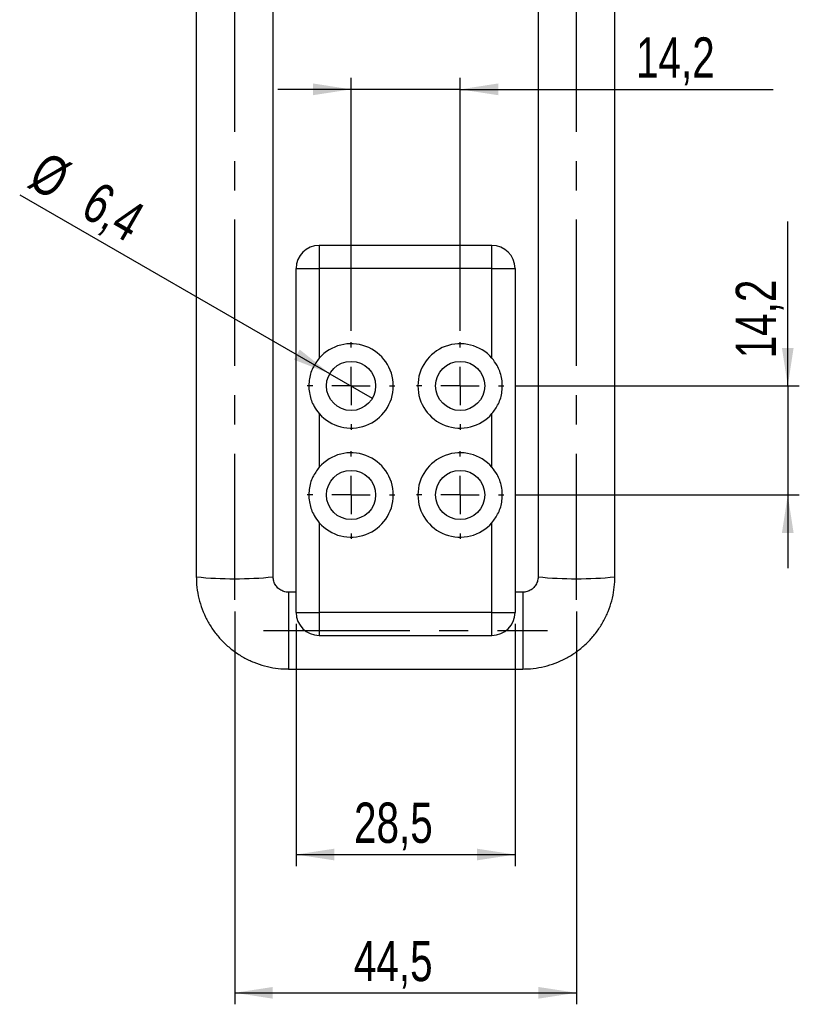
# Model space of a CAD drawing. Extents: x 64 to 609, y 23 to 424.
# Tile 5 of 8: x 307 to 408, y 174 to 302. Entities that reach past the tile are written whole.
import ezdxf

# ---------------------------------------------------------------- set-up
doc = ezdxf.new("R2010")
doc.units = 0
doc.header["$LTSCALE"] = 1.5
doc.linetypes.add('CENTERX2', pattern=[20.32, 12.7, -2.54, 2.54, -2.54])
doc.layers.get('0').update_dxf_attribs({"linetype": 'CONTINUOUS'})
doc.styles.add('SLDTEXTSTYLE0', font='TXT', dxfattribs={"width": 0.75})
doc.dimstyles.new('SLDDIMSTYLE0', dxfattribs={"dimtxt": 5.25, "dimasz": 4.953, "dimexe": 0, "dimexo": 0.0625, "dimgap": 1.3125, "dimtad": 1, "dimdec": 3, "dimrnd": 1e-09, "dimzin": 12, "dimtxsty": 'SLDTEXTSTYLE0', "dimsah": 1, "dimcen": 0.09, "dimazin": 3, "dimtfac": 1, "dimtdec": 3, "dimtofl": 0, "dimtmove": 0, "dimatfit": 3, "dimtolj": 1, "dimtzin": 12})
doc.dimstyles.new('SLDDIMSTYLE1', dxfattribs={"dimtxt": 5.25, "dimasz": 4.953, "dimexe": 0, "dimexo": 0.0625, "dimgap": 1.3125, "dimtad": 1, "dimdec": 3, "dimrnd": 1e-09, "dimzin": 12, "dimtxsty": 'SLDTEXTSTYLE0', "dimsah": 1, "dimcen": 0.09, "dimazin": 3, "dimtfac": 1, "dimtdec": 3, "dimtmove": 0, "dimatfit": 3, "dimtolj": 1, "dimtzin": 12})
doc.dimstyles.new('SLDDIMSTYLE2', dxfattribs={"dimtxt": 5.25, "dimasz": 4.953, "dimexe": 0, "dimexo": 0.0625, "dimgap": 1.3125, "dimtad": 1, "dimdec": 1, "dimrnd": 1e-09, "dimzin": 12, "dimtxsty": 'SLDTEXTSTYLE0', "dimsah": 1, "dimcen": 0.09, "dimazin": 3, "dimtfac": 1, "dimtdec": 1, "dimtofl": 0, "dimtmove": 0, "dimatfit": 3, "dimtolj": 1, "dimtzin": 12})
doc.dimstyles.new('SLDDIMSTYLE4', dxfattribs={"dimtxt": 5.25, "dimasz": 4.953, "dimexe": 0, "dimexo": 0.0625, "dimgap": 1.3125, "dimtad": 1, "dimdec": 3, "dimrnd": 1e-09, "dimzin": 12, "dimtxsty": 'SLDTEXTSTYLE0', "dimblk1": 'NONE', "dimsah": 1, "dimcen": 0, "dimazin": 3, "dimtfac": 1, "dimtdec": 3, "dimtmove": 0, "dimatfit": 3, "dimtolj": 1, "dimtzin": 12})

# ---------------------------------------------------------------- blocks, each defined once
blk = doc.blocks.new('_D_11')
at = {"color": 218, "linetype": 'CONTINUOUS'}
for p, q in [((334.52, 225.02), (334.52, 173.85)), ((379.02, 225.02), (379.02, 173.85)), ((334.52, 175.35), (379.02, 175.35))]:
    blk.add_line(p, q, dxfattribs=at)
for points in [[(334.52, 175.35), (339.48, 174.59), (339.48, 176.11)], [(379.02, 175.35), (374.07, 176.11), (374.07, 174.59)]]:
    blk.add_solid(points, dxfattribs=at)
at = {"color": 218, "linetype": 'CONTINUOUS', "insert": (350.04, 182.12, 32.15), "char_height": 5.25, "attachment_point": 1, "style": 'SLDTEXTSTYLE0'}
blk.add_mtext('44,5', dxfattribs=at)
blk = doc.blocks.new('_D_12')
at = {"color": 218, "linetype": 'CONTINUOUS'}
for q in [(306.6, 279.26), (352.44, 252.79)]:
    blk.add_line((346.9, 255.99), q, dxfattribs=at)
blk.add_solid([(346.9, 255.99), (342.99, 259.13), (342.23, 257.81)], dxfattribs=at)
at = {"color": 218, "linetype": 'CONTINUOUS', "char_height": 5.25, "attachment_point": 1, "rotation": 330, "style": 'SLDTEXTSTYLE0'}
for s, insert in [('%%c', (309.97, 285.1, 32.15)), ('6,4', (316.86, 281.21, 32.15))]:
    blk.add_mtext(s, dxfattribs=dict(at, insert=insert))
blk = doc.blocks.new('_NONE')
blk = doc.blocks.new('_D_13')
at = {"color": 218, "linetype": 'CONTINUOUS'}
for p, q in [((342.52, 223.39), (342.52, 191.86)), ((371.02, 223.39), (371.02, 191.86)), ((342.52, 193.36), (371.02, 193.36))]:
    blk.add_line(p, q, dxfattribs=at)
for points in [[(342.52, 193.36), (347.48, 192.6), (347.48, 194.12)], [(371.02, 193.36), (366.07, 194.12), (366.07, 192.6)]]:
    blk.add_solid(points, dxfattribs=at)
at = {"color": 218, "linetype": 'CONTINUOUS', "insert": (350.06, 200.13, 32.15), "char_height": 5.25, "attachment_point": 1, "style": 'SLDTEXTSTYLE0'}
blk.add_mtext('28,5', dxfattribs=at)
blk = doc.blocks.new('_D_14')
at = {"color": 218, "linetype": 'CONTINUOUS'}
for p, q in [((406.54, 254.39), (406.54, 275.83)), ((371.07, 254.39), (408.04, 254.39)), ((406.54, 254.39), (406.54, 240.19)), ((371.07, 240.19), (408.04, 240.19)), ((406.54, 240.19), (406.54, 230.67))]:
    blk.add_line(p, q, dxfattribs=at)
for points in [[(406.54, 254.39), (407.3, 259.35), (405.78, 259.35)], [(406.54, 240.19), (405.78, 235.24), (407.3, 235.24)]]:
    blk.add_solid(points, dxfattribs=at)
at = {"color": 218, "linetype": 'CONTINUOUS', "insert": (399.77, 257.99, 32.15), "char_height": 5.25, "attachment_point": 1, "rotation": 90, "style": 'SLDTEXTSTYLE0'}
blk.add_mtext('14,2', dxfattribs=at)
blk = doc.blocks.new('_D_15')
at = {"color": 218, "linetype": 'CONTINUOUS'}
for p, q in [((349.67, 261.59), (349.67, 294.52)), ((363.87, 261.59), (363.87, 294.52)), ((349.67, 293.02), (340.15, 293.02)), ((363.87, 293.02), (349.67, 293.02)), ((363.87, 293.02), (404.62, 293.02))]:
    blk.add_line(p, q, dxfattribs=at)
for points in [[(349.67, 293.02), (344.72, 293.79), (344.72, 292.26)], [(363.87, 293.02), (368.83, 292.26), (368.83, 293.79)]]:
    blk.add_solid(points, dxfattribs=at)
at = {"color": 218, "linetype": 'CONTINUOUS', "insert": (386.78, 299.79, 32.15), "char_height": 5.25, "attachment_point": 1, "style": 'SLDTEXTSTYLE0'}
blk.add_mtext('14,2', dxfattribs=at)
blk = doc.blocks.new('SW_CENTERMARKSYMBOL_6')
at = {"color": 0, "linetype": 'CONTINUOUS'}
for p, q in [((0, 5), (0, 5.7)), ((0, 0), (0, 2.5)), ((-5, 0), (-5.7, 0)), ((0, 0), (-2.5, 0)), ((0, 0), (0, -2.5)), ((0, 0), (2.5, 0)), ((5, 0), (5.7, 0)), ((0, -5), (0, -5.7))]:
    blk.add_line(p, q, dxfattribs=at)
blk = doc.blocks.new('SW_CENTERMARKSYMBOL_7')
at = {"color": 0, "linetype": 'CONTINUOUS'}
for p, q in [((0, 5), (0, 5.7)), ((0, 0), (0, 2.5)), ((-5, 0), (-5.7, 0)), ((0, 0), (-2.5, 0)), ((0, 0), (0, -2.5)), ((0, 0), (2.5, 0)), ((5, 0), (5.7, 0)), ((0, -5), (0, -5.7))]:
    blk.add_line(p, q, dxfattribs=at)
blk = doc.blocks.new('SW_CENTERMARKSYMBOL_8')
at = {"color": 0, "linetype": 'CONTINUOUS'}
for p, q in [((0, 5), (0, 5.7)), ((0, 0), (0, 2.5)), ((-5, 0), (-5.7, 0)), ((0, 0), (-2.5, 0)), ((0, 0), (0, -2.5)), ((0, 0), (2.5, 0)), ((5, 0), (5.7, 0)), ((0, -5), (0, -5.7))]:
    blk.add_line(p, q, dxfattribs=at)
blk = doc.blocks.new('SW_CENTERMARKSYMBOL_9')
at = {"color": 0, "linetype": 'CONTINUOUS'}
for p, q in [((0, 5), (0, 5.7)), ((0, 0), (0, 2.5)), ((-5, 0), (-5.7, 0)), ((0, 0), (-2.5, 0)), ((0, 0), (0, -2.5)), ((0, 0), (2.5, 0)), ((5, 0), (5.7, 0)), ((0, -5), (0, -5.7))]:
    blk.add_line(p, q, dxfattribs=at)

msp = doc.modelspace()

# ---------------------------------------------------------------- linework, layer by layer
at = {"color": 218, "linetype": 'CENTERX2'}
for p, q in [((334.5229, 226.5201), (334.5229, 380.4299)), ((379.0229, 226.5201), (379.0229, 380.4299)), ((338.2729, 222.5243), (375.2729, 222.5243))]:
    msp.add_line(p, q, dxfattribs=at)
at = {"color": 7, "linetype": 'CONTINUOUS'}
for p, q in [((329.5229, 343.3576), (329.5229, 229.5201)), ((339.5229, 229.5201), (339.5229, 343.3576)), ((374.0229, 343.3576), (374.0229, 229.5201)), ((384.0229, 229.5201), (384.0229, 343.3576)), ((368.0229, 272.6929), (345.5229, 272.6929)), ((368.0229, 272.6929), (345.5229, 272.6929)), ((342.5229, 224.8929), (342.5229, 269.6929)), ((342.5229, 269.6929), (345.5229, 269.6929)), ((345.5229, 269.6929), (345.5229, 258.0022)), ((368.0229, 269.6929), (345.5229, 269.6929)), ((368.0229, 258.0022), (368.0229, 269.6929)), ((368.0229, 269.6929), (371.0229, 269.6929)), ((371.0229, 269.6929), (371.0229, 224.8929)), ((345.5229, 250.7835), (345.5229, 243.8022)), ((368.0229, 243.8022), (368.0229, 250.7835)), ((345.5229, 236.5835), (345.5229, 224.8929)), ((368.0229, 224.8929), (368.0229, 236.5835)), ((342.5229, 227.5243), (341.5229, 227.5243)), ((372.0229, 227.5243), (371.0229, 227.5243)), ((342.5229, 224.8929), (345.5229, 224.8929)), ((368.0229, 224.8929), (345.5229, 224.8929)), ((368.0229, 224.8929), (371.0229, 224.8929)), ((345.5229, 221.8929), (368.0229, 221.8929)), ((341.5229, 217.5243), (372.0229, 217.5243))]:
    msp.add_line(p, q, dxfattribs=at)
at = {"color": 8, "linetype": 'CONTINUOUS'}
for p, q in [((345.5229, 272.6929), (345.5229, 269.6929)), ((368.0229, 269.6929), (368.0229, 272.6929)), ((341.5229, 227.5243), (341.5229, 217.5243)), ((372.0229, 227.5243), (372.0229, 217.5243)), ((345.5229, 224.8929), (345.5229, 221.8929)), ((368.0229, 221.8929), (368.0229, 224.8929))]:
    msp.add_line(p, q, dxfattribs=at)
at = {"color": 7, "linetype": 'CONTINUOUS'}
for centre in [(349.6729, 254.3929), (363.8729, 254.3929), (349.6729, 240.1929), (363.8729, 240.1929)]:
    msp.add_circle(centre, 3.2, dxfattribs=at)
for centre, radius, start, end in [((345.5229, 269.6929), 3, 90, 180), ((368.0229, 269.6929), 3, 0, 90), ((349.6729, 254.3929), 5.5, 221.014332, 138.985668), ((363.8729, 254.3929), 5.5, 41.014332, 318.985668), ((349.6729, 240.1929), 5.5, 221.014332, 138.985668), ((363.8729, 240.1929), 5.5, 41.014332, 318.985668), ((345.5229, 224.8929), 3, 180, 270), ((368.0229, 224.8929), 3, 270, 0)]:
    msp.add_arc(centre, radius, start, end, dxfattribs=at)
at = {"color": 8, "linetype": 'CONTINUOUS'}
for centre in [(334.5229, 282.4429), (379.0229, 282.4429)]:
    msp.add_arc(centre, 53.1586, 264.602882, 275.397118, dxfattribs=at)
at = {"color": 7, "linetype": 'CONTINUOUS'}
for points, knots in [([(345.5229, 258.0022), (345.2215, 257.5928), (344.5854, 256.7285), (344.1253, 255.0882), (344.185, 253.3251), (344.7124, 251.8436), (345.2877, 251.0911), (345.5229, 250.7835)], [0, 0, 0, 0, 0.19290723, 0.40716105, 0.64002267, 0.85284797, 1, 1, 1, 1]), ([(368.0229, 250.7835), (368.3243, 251.193), (368.9604, 252.0572), (369.4204, 253.6976), (369.3607, 255.4607), (368.8333, 256.9422), (368.2581, 257.6946), (368.0229, 258.0022)], [0, 0, 0, 0, 0.19290723, 0.40716105, 0.64002267, 0.85284797, 1, 1, 1, 1]), ([(345.5229, 243.8022), (345.2215, 243.3928), (344.5854, 242.5285), (344.1253, 240.8882), (344.185, 239.1251), (344.7124, 237.6436), (345.2877, 236.8911), (345.5229, 236.5835)], [0, 0, 0, 0, 0.19290723, 0.40716105, 0.64002267, 0.85284797, 1, 1, 1, 1]), ([(368.0229, 236.5835), (368.3243, 236.993), (368.9604, 237.8572), (369.4204, 239.4976), (369.3607, 241.2607), (368.8333, 242.7422), (368.2581, 243.4946), (368.0229, 243.8022)], [0, 0, 0, 0, 0.19290723, 0.40716105, 0.64002267, 0.85284797, 1, 1, 1, 1]), ([(329.5229, 229.5201), (329.5313, 229.1839), (329.5519, 228.3585), (329.7502, 227.0542), (330.1374, 225.635), (330.6981, 224.2738), (331.4201, 222.9912), (332.2937, 221.8064), (333.3054, 220.7371), (334.4403, 219.7994), (335.6812, 219.0073), (337.0097, 218.3727), (338.4059, 217.9048), (339.8234, 217.6172), (340.8704, 217.5292), (341.4286, 217.525), (341.5229, 217.5243)], [0, 0, 0, 0, 0.05352856, 0.1314612, 0.209419, 0.28737688, 0.3653354, 0.44329508, 0.52125641, 0.59921976, 0.67718537, 0.75515337, 0.83312373, 0.91109628, 0.98498693, 1, 1, 1, 1]), ([(341.5229, 227.5243), (341.4668, 227.5258), (341.212, 227.5324), (340.7629, 227.6425), (340.2404, 227.9489), (339.835, 228.3975), (339.5717, 228.9383), (339.5389, 229.3289), (339.5229, 229.5201)], [0, 0, 0, 0, 0.05361416, 0.24350201, 0.43416527, 0.62514175, 0.816533, 1, 1, 1, 1]), ([(372.0229, 217.5243), (372.359, 217.5327), (373.1846, 217.5533), (374.4892, 217.7515), (375.9091, 218.1386), (377.271, 218.6991), (378.5542, 219.421), (379.7396, 220.2944), (380.8094, 221.3059), (381.7475, 222.4406), (382.5399, 223.6813), (383.1746, 225.0095), (383.6426, 226.4052), (383.9302, 227.8223), (384.018, 228.8686), (384.0222, 229.4262), (384.0229, 229.5201)], [0, 0, 0, 0, 0.05350943, 0.13146041, 0.20943751, 0.28741443, 0.36539059, 0.44336548, 0.52133865, 0.59930978, 0.67727866, 0.7552452, 0.83320946, 0.91117166, 0.98504598, 1, 1, 1, 1]), ([(374.0229, 229.5201), (374.0214, 229.4643), (374.0148, 229.2097), (373.9043, 228.7609), (373.5961, 228.2384), (373.1446, 227.8334), (372.6027, 227.5723), (372.2125, 227.54), (372.0229, 227.5243)], [0, 0, 0, 0, 0.05373641, 0.24509162, 0.43690975, 0.62835211, 0.8193587, 1, 1, 1, 1])]:
    msp.add_open_spline(points, degree=3, knots=knots, dxfattribs=at)

# ---------------------------------------------------------------- block references
at = {"color": 218, "linetype": 'CONTINUOUS'}
for name, p in [('SW_CENTERMARKSYMBOL_6', (349.6729, 254.3929)), ('SW_CENTERMARKSYMBOL_7', (363.8729, 254.3929)), ('SW_CENTERMARKSYMBOL_9', (349.6729, 240.1929)), ('SW_CENTERMARKSYMBOL_8', (363.8729, 240.1929))]:
    msp.add_blockref(name, p, dxfattribs=at)

# ---------------------------------------------------------------- dimensions: what is measured, and where the dimension line sits
for base, p1, p2, dimstyle, picture, middle in [((349.6729, 293.0243), (363.8729, 260.0929), (349.6729, 260.0929), 'SLDDIMSTYLE1', '_D_15', (395.7006, 293.0243)), ((379.0229, 175.3529), (334.5229, 226.5201), (379.0229, 226.5201), 'SLDDIMSTYLE0', '_D_11', (358.9611, 175.3529)), ((371.0229, 193.3612), (342.5229, 224.8929), (371.0229, 224.8929), 'SLDDIMSTYLE2', '_D_13', (358.9799, 193.3612))]:
    dim = msp.add_linear_dim(base=base, p1=p1, p2=p2, dimstyle=dimstyle, dxfattribs=at)
    dim.commit()
    dim.dimension.update_dxf_attribs({"geometry": picture, "text_midpoint": middle, "dimtype": 160})
dim = msp.add_diameter_dim_2p(p1=(352.4442, 252.7929), p2=(346.9016, 255.9929), dimstyle='SLDDIMSTYLE4', dxfattribs=at)
dim.commit()
dim.dimension.update_dxf_attribs({"geometry": '_D_12', "text_midpoint": (315.8753, 273.9059), "dimtype": 163})
dim = msp.add_linear_dim(base=(406.5416, 240.1929), p1=(369.5729, 254.3929), p2=(369.5729, 240.1929), angle=90, dimstyle='SLDDIMSTYLE1', dxfattribs=at)
dim.commit()
dim.dimension.update_dxf_attribs({"geometry": '_D_14', "text_midpoint": (406.5416, 266.9087), "dimtype": 160})

doc.saveas('drawing.dxf')
